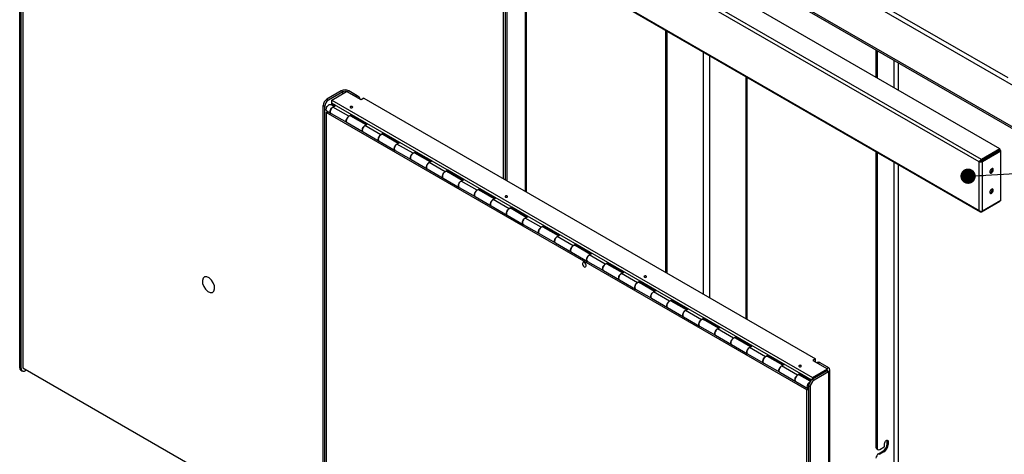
# Paper-space layout 'Sheet2' of a CAD drawing. Header units: millimetres. Extents: x 7 to 291, y 7 to 204.
# Tile 4 of 9: x 61 to 127, y 123 to 152. Entities that reach past the tile are written whole.
import ezdxf

# ---------------------------------------------------------------- set-up
doc = ezdxf.new("R2010")
doc.units = ezdxf.units.MM
doc.layers.add('DRAWING', color=7, linetype='Continuous')
doc.dimstyles.new('SLDDIMSTYLE3', dxfattribs={"dimtxt": 0.18, "dimasz": 1.016, "dimexe": 0, "dimexo": 0.0625, "dimgap": 0, "dimtad": 0, "dimtih": 1, "dimtoh": 1, "dimdec": 0, "dimrnd": 1e-09, "dimzin": 0, "dimdsep": 46, "dimtxsty": 'Standard', "dimblk1": 'DOT', "dimblk2": 'DOT', "dimsah": 1, "dimcen": 0.09, "dimadec": 0, "dimazin": 0, "dimtfac": 1.016, "dimtdec": 0, "dimtofl": 0, "dimtmove": 0, "dimatfit": 3, "dimldrblk": 'DOT', "dimfxl": 1, "dimfrac": 2, "dimtolj": 1, "dimtzin": 0, "dimarcsym": 0})

# ---------------------------------------------------------------- blocks, each defined once
blk = doc.blocks.new('_Dot')
at = {"color": 0, "linetype": 'ByBlock', "lineweight": -2}
blk.add_line((-0.5, 0), (-1, 0), dxfattribs=at)
at = {"color": 0, "linetype": 'ByBlock', "const_width": 0.5}
blk.add_lwpolyline([(-0.25, 0, 1), (0.25, 0, 1)], format="xyb", close=True, dxfattribs=at)

psp = doc.layouts.new('Sheet2')

# ---------------------------------------------------------------- linework, layer by layer
at = {"color": 7, "linetype": 'Continuous', "lineweight": 25}
for p, q in [((62.392, 185.325), (126.88, 148.097)), ((126.358, 143.386), (64.958, 178.832)), ((137.552, 141.618), (73.488, 178.601)), ((125.003, 142.515), (63.661, 177.927)), ((125.138, 142.682), (63.738, 178.128)), ((63.661, 174.702), (125.003, 139.29)), ((63.672, 174.645), (125.054, 139.209)), ((135.148, 140.229), (75.892, 174.437)), ((76.105, 174.213), (135.06, 140.179)), ((61.488, 128.886), (61.488, 171.877)), ((61.594, 128.825), (61.594, 171.816)), ((61.693, 171.424), (61.693, 128.882)), ((95.036, 140.51), (95.036, 154.386)), ((93.626, 153.324), (93.626, 141.324)), ((93.732, 153.263), (93.732, 141.263)), ((93.512, 141.39), (93.512, 153.055)), ((104.23, 151.231), (104.23, 135.202)), ((118.163, 149.933), (118.163, 148.117)), ((118.233, 149.893), (118.233, 148.076)), ((109.639, 132.08), (109.639, 148.109)), ((82.772, 147.222), (81.818, 146.671)), ((81.818, 146.671), (81.924, 146.61)), ((82.878, 147.161), (81.924, 146.61)), ((82.136, 146.61), (83.126, 147.181)), ((82.878, 147.161), (82.772, 147.222)), ((84.08, 146.63), (83.126, 147.181)), ((83.267, 147.222), (83.161, 147.161)), ((83.727, 146.835), (83.161, 147.161)), ((83.833, 146.896), (83.267, 147.222)), ((83.727, 146.835), (83.833, 146.896)), ((84.257, 146.732), (84.08, 146.63)), ((84.257, 146.732), (114.168, 129.465)), ((81.676, 146.181), (81.57, 146.243)), ((81.57, 103.252), (81.57, 146.243)), ((81.676, 103.19), (81.676, 146.181)), ((82.29, 146.189), (82.077, 146.312)), ((82.136, 146.406), (82.129, 146.402)), ((82.394, 146.249), (82.129, 146.402)), ((82.129, 146.402), (82.129, 146.32)), ((82.323, 146.208), (82.129, 146.32)), ((82.136, 146.61), (113.956, 128.241)), ((82.136, 146.406), (82.136, 146.61)), ((82.136, 146.406), (113.893, 128.073)), ((82.217, 146.147), (82.394, 146.249)), ((83.278, 145.534), (82.217, 146.147)), ((81.775, 145.789), (81.879, 145.849)), ((113.595, 127.42), (81.775, 145.789)), ((81.775, 145.789), (81.775, 103.248)), ((81.827, 145.879), (82.092, 145.726)), ((82.092, 145.726), (83.153, 145.114)), ((83.455, 145.636), (83.278, 145.534)), ((84.412, 144.964), (83.403, 145.547)), ((83.422, 145.536), (83.455, 145.555)), ((84.515, 145.024), (83.455, 145.636)), ((83.455, 145.555), (83.455, 145.636)), ((84.445, 144.983), (83.455, 145.555)), ((83.153, 145.114), (84.214, 144.501)), ((84.339, 144.922), (84.515, 145.024)), ((85.399, 144.31), (84.339, 144.922)), ((84.214, 144.501), (85.274, 143.889)), ((85.576, 144.412), (85.399, 144.31)), ((86.533, 143.74), (85.524, 144.322)), ((85.543, 144.311), (85.576, 144.33)), ((86.637, 143.799), (85.576, 144.412)), ((85.576, 144.33), (85.576, 144.412)), ((86.566, 143.759), (85.576, 144.33)), ((85.274, 143.889), (86.335, 143.277)), ((86.46, 143.697), (86.637, 143.799)), ((87.521, 143.085), (86.46, 143.697)), ((126.358, 143.386), (125.138, 142.682)), ((126.358, 143.386), (126.358, 143.305)), ((86.335, 143.277), (87.396, 142.664)), ((87.697, 143.187), (87.521, 143.085)), ((88.654, 142.515), (87.646, 143.098)), ((87.665, 143.087), (87.697, 143.106)), ((88.758, 142.575), (87.697, 143.187)), ((87.697, 143.106), (87.697, 143.187)), ((88.687, 142.534), (87.697, 143.106)), ((118.163, 143.188), (118.163, 123.621)), ((118.233, 143.147), (118.233, 123.58)), ((126.358, 143.305), (125.138, 142.601)), ((125.144, 142.59), (126.364, 143.294)), ((125.215, 142.549), (126.435, 143.253)), ((126.435, 143.253), (126.364, 143.294)), ((126.435, 139.96), (126.435, 143.253)), ((87.396, 142.664), (88.456, 142.052)), ((88.581, 142.473), (88.758, 142.575)), ((89.642, 141.861), (88.581, 142.473)), ((125.003, 142.515), (125.073, 142.556)), ((125.003, 139.29), (125.003, 142.515)), ((125.138, 142.682), (125.138, 142.601)), ((125.215, 142.549), (125.144, 142.59)), ((125.215, 139.256), (125.215, 142.549)), ((88.456, 142.052), (89.517, 141.44)), ((89.517, 141.44), (90.578, 140.828)), ((89.819, 141.963), (89.642, 141.861)), ((90.776, 141.29), (89.767, 141.873)), ((89.786, 141.862), (89.819, 141.881)), ((90.879, 141.35), (89.819, 141.963)), ((89.819, 141.881), (89.819, 141.963)), ((90.809, 141.309), (89.819, 141.881)), ((90.578, 140.828), (91.638, 140.215)), ((90.703, 141.248), (90.879, 141.35)), ((91.763, 140.636), (90.703, 141.248)), ((91.638, 140.215), (92.699, 139.603)), ((91.94, 140.738), (91.763, 140.636)), ((92.897, 140.066), (91.888, 140.648)), ((91.907, 140.637), (91.94, 140.656)), ((93.001, 140.126), (91.94, 140.738)), ((91.94, 140.656), (91.94, 140.738)), ((92.93, 140.085), (91.94, 140.656)), ((92.824, 140.024), (93.001, 140.126)), ((92.699, 139.603), (93.76, 138.991)), ((93.885, 139.411), (92.824, 140.024)), ((94.061, 139.513), (93.885, 139.411)), ((95.122, 138.901), (94.061, 139.513)), ((94.061, 139.432), (94.061, 139.513)), ((125.138, 139.212), (126.358, 139.916)), ((126.435, 139.96), (125.215, 139.256)), ((126.358, 139.916), (126.358, 139.916)), ((93.76, 138.991), (94.82, 138.378)), ((95.018, 138.841), (94.01, 139.424)), ((94.028, 139.413), (94.061, 139.432)), ((95.051, 138.86), (94.061, 139.432)), ((94.945, 138.799), (95.122, 138.901)), ((94.82, 138.378), (95.881, 137.766)), ((96.006, 138.187), (94.945, 138.799)), ((96.183, 138.289), (96.006, 138.187)), ((97.14, 137.617), (96.131, 138.199)), ((96.15, 138.188), (96.183, 138.207)), ((97.243, 137.676), (96.183, 138.289)), ((96.183, 138.207), (96.183, 138.289)), ((97.173, 137.636), (96.183, 138.207)), ((95.881, 137.766), (96.942, 137.154)), ((97.067, 137.574), (97.243, 137.676)), ((98.127, 136.962), (97.067, 137.574)), ((96.942, 137.154), (98.002, 136.541)), ((98.304, 137.064), (98.127, 136.962)), ((99.261, 136.392), (98.252, 136.974)), ((98.271, 136.964), (98.304, 136.982)), ((99.365, 136.452), (98.304, 137.064)), ((98.304, 136.982), (98.304, 137.064)), ((99.294, 136.411), (98.304, 136.982)), ((98.002, 136.541), (99.063, 135.929)), ((99.188, 136.35), (99.365, 136.452)), ((100.248, 135.737), (99.188, 136.35)), ((99.063, 135.929), (100.124, 135.317)), ((100.425, 135.84), (100.248, 135.737)), ((101.382, 135.167), (100.373, 135.75)), ((100.392, 135.739), (100.425, 135.758)), ((101.486, 135.227), (100.425, 135.84)), ((100.425, 135.758), (100.425, 135.84)), ((101.415, 135.186), (100.425, 135.758)), ((100.124, 135.317), (101.184, 134.705)), ((101.309, 135.125), (101.486, 135.227)), ((102.37, 134.513), (101.309, 135.125)), ((101.184, 134.705), (102.245, 134.092)), ((102.547, 134.615), (102.37, 134.513)), ((103.504, 133.943), (102.495, 134.525)), ((102.514, 134.514), (102.547, 134.533)), ((103.607, 134.003), (102.547, 134.615)), ((102.547, 134.533), (102.547, 134.615)), ((103.537, 133.962), (102.547, 134.533)), ((102.245, 134.092), (103.305, 133.48)), ((103.245, 134.13), (103.245, 134.092)), ((103.43, 133.901), (103.607, 134.003)), ((104.491, 133.288), (103.43, 133.901)), ((103.443, 133.978), (103.494, 133.986)), ((103.305, 133.48), (104.366, 132.868)), ((104.668, 133.39), (104.491, 133.288)), ((105.625, 132.718), (104.616, 133.301)), ((104.635, 133.29), (104.668, 133.309)), ((105.729, 132.778), (104.668, 133.39)), ((104.668, 133.309), (104.668, 133.39)), ((105.658, 132.737), (104.668, 133.309)), ((104.366, 132.868), (105.427, 132.255)), ((105.552, 132.676), (105.729, 132.778)), ((106.612, 132.064), (105.552, 132.676)), ((105.427, 132.255), (106.487, 131.643)), ((106.789, 132.166), (106.612, 132.064)), ((107.746, 131.494), (106.737, 132.076)), ((106.756, 132.065), (106.789, 132.084)), ((107.85, 131.553), (106.789, 132.166)), ((106.789, 132.084), (106.789, 132.166)), ((107.779, 131.513), (106.789, 132.084)), ((106.487, 131.643), (107.548, 131.031)), ((107.548, 131.031), (108.609, 130.418)), ((107.673, 131.451), (107.85, 131.553)), ((108.734, 130.839), (107.673, 131.451)), ((108.609, 130.418), (109.669, 129.806)), ((108.911, 130.941), (108.734, 130.839)), ((109.868, 130.269), (108.859, 130.851)), ((108.878, 130.84), (108.911, 130.859)), ((109.971, 130.329), (108.911, 130.941)), ((108.911, 130.859), (108.911, 130.941)), ((109.9, 130.288), (108.911, 130.859)), ((109.669, 129.806), (110.73, 129.194)), ((109.794, 130.227), (109.971, 130.329)), ((110.855, 129.614), (109.794, 130.227)), ((111.032, 129.716), (110.855, 129.614)), ((112.093, 129.104), (111.032, 129.716)), ((111.032, 129.635), (111.032, 129.716)), ((110.73, 129.194), (111.791, 128.581)), ((111.989, 129.044), (110.98, 129.627)), ((110.999, 129.616), (111.032, 129.635)), ((112.022, 129.063), (111.032, 129.635)), ((111.916, 129.002), (112.093, 129.104)), ((114.168, 129.465), (113.991, 129.363)), ((113.991, 129.363), (114.946, 128.812)), ((114.168, 129.261), (114.168, 129.465)), ((114.276, 129.238), (114.242, 129.218)), ((114.451, 129.221), (114.345, 129.159)), ((114.345, 129.159), (114.91, 128.833)), ((114.451, 129.221), (115.016, 128.894)), ((61.488, 128.886), (61.594, 128.825)), ((61.56, 128.726), (61.666, 128.665)), ((61.693, 128.882), (81.57, 117.407)), ((61.94, 128.739), (61.841, 128.682)), ((111.791, 128.581), (112.851, 127.969)), ((112.976, 128.39), (111.916, 129.002)), ((113.153, 128.492), (112.976, 128.39)), ((113.817, 127.989), (113.101, 128.402)), ((113.12, 128.391), (113.153, 128.41)), ((113.888, 128.068), (113.153, 128.492)), ((113.153, 128.41), (113.153, 128.492)), ((113.837, 128.015), (113.153, 128.41)), ((113.956, 128.241), (114.946, 128.812)), ((114.91, 128.669), (113.956, 128.118)), ((115.016, 128.608), (114.062, 128.057)), ((114.91, 128.833), (115.016, 128.894)), ((115.016, 128.608), (114.91, 128.669)), ((115.016, 128.608), (115.016, 85.046)), ((115.119, 85.189), (115.119, 128.751)), ((112.851, 127.969), (113.647, 127.51)), ((113.498, 128.211), (113.498, 128.173)), ((113.696, 128.059), (113.747, 128.068)), ((113.956, 128.118), (113.956, 128.241)), ((113.956, 128.118), (114.062, 128.057)), ((113.595, 127.42), (113.708, 127.486)), ((113.595, 84.878), (113.595, 127.42)), ((113.814, 127.628), (113.708, 127.69)), ((113.708, 127.69), (113.708, 84.699)), ((113.814, 127.628), (113.814, 84.638)), ((118.737, 123.708), (118.737, 123.871)), ((118.896, 124.044), (118.89, 124.084)), ((118.896, 124.044), (118.967, 124.004)), ((118.896, 123.84), (118.896, 124.044)), ((118.896, 123.84), (118.967, 123.799)), ((118.967, 124.004), (118.967, 123.799)), ((118.163, 123.621), (118.233, 123.58)), ((118.214, 123.506), (118.285, 123.466)), ((118.339, 123.192), (118.613, 123.35)), ((118.339, 123.192), (118.41, 123.151)), ((118.41, 123.478), (118.702, 123.646)), ((118.684, 123.31), (118.41, 123.151)), ((118.613, 123.35), (118.684, 123.31))]:
    psp.add_line(p, q, dxfattribs=at)
at = {"color": 8, "linetype": 'Continuous', "lineweight": 25}
for p, q in [((94.934, 154.243), (94.934, 140.569)), ((104.318, 151.18), (104.318, 135.152)), ((106.722, 149.792), (106.722, 133.764)), ((107.147, 149.547), (107.147, 133.519)), ((119.347, 149.25), (119.347, 147.434)), ((119.63, 149.086), (119.63, 147.27)), ((109.551, 148.159), (109.551, 132.131)), ((82.878, 147.039), (82.878, 147.161)), ((119.347, 142.504), (119.347, 108.892)), ((119.63, 142.341), (119.63, 108.728)), ((125.138, 139.212), (125.138, 139.238))]:
    psp.add_line(p, q, dxfattribs=at)
at = {"color": 7, "linetype": 'Continuous', "lineweight": 25, "flags": 128}
for points in [[(81.827, 145.879), (81.825, 145.88), (81.797, 145.908), (81.78, 145.949), (81.775, 146.001), (81.783, 146.059), (81.803, 146.12), (81.834, 146.179), (81.873, 146.233), (81.918, 146.276), (81.965, 146.307), (82.011, 146.322), (82.053, 146.321), (82.077, 146.312)], [(82.092, 145.726), (82.069, 145.746), (82.049, 145.784), (82.041, 145.833), (82.045, 145.89), (82.062, 145.951), (82.09, 146.011), (82.127, 146.066), (82.17, 146.112), (82.217, 146.147)], [(82.217, 146.147), (82.183, 146.123), (82.138, 146.079), (82.099, 146.026), (82.069, 145.967), (82.049, 145.906), (82.041, 145.848), (82.045, 145.796), (82.062, 145.755), (82.09, 145.727), (82.092, 145.726)], [(83.502, 146.174), (83.476, 146.185), (83.444, 146.188), (83.413, 146.185), (83.386, 146.174), (83.368, 146.159), (83.362, 146.141), (83.368, 146.122), (83.386, 146.107), (83.413, 146.097), (83.444, 146.093), (83.476, 146.097), (83.502, 146.107), (83.52, 146.122), (83.527, 146.141), (83.52, 146.159), (83.502, 146.174)], [(83.403, 145.547), (83.379, 145.556), (83.337, 145.557), (83.291, 145.541), (83.244, 145.511), (83.199, 145.467), (83.16, 145.414), (83.129, 145.355), (83.109, 145.294), (83.101, 145.236), (83.106, 145.184), (83.123, 145.143), (83.151, 145.115), (83.153, 145.114)], [(83.153, 145.114), (83.129, 145.134), (83.109, 145.172), (83.101, 145.221), (83.106, 145.278), (83.123, 145.338), (83.151, 145.398), (83.188, 145.454), (83.231, 145.5), (83.278, 145.534)], [(84.214, 144.501), (84.19, 144.522), (84.17, 144.559), (84.162, 144.609), (84.167, 144.665), (84.183, 144.726), (84.211, 144.786), (84.248, 144.841), (84.292, 144.888), (84.339, 144.922)], [(84.339, 144.922), (84.304, 144.898), (84.26, 144.855), (84.221, 144.802), (84.19, 144.743), (84.17, 144.682), (84.162, 144.623), (84.167, 144.572), (84.183, 144.531), (84.211, 144.503), (84.214, 144.501)], [(85.524, 144.322), (85.5, 144.331), (85.458, 144.332), (85.412, 144.317), (85.365, 144.286), (85.32, 144.243), (85.281, 144.189), (85.251, 144.13), (85.231, 144.069), (85.223, 144.011), (85.227, 143.959), (85.244, 143.918), (85.272, 143.89), (85.274, 143.889)], [(85.274, 143.889), (85.251, 143.909), (85.231, 143.947), (85.223, 143.996), (85.227, 144.053), (85.244, 144.114), (85.272, 144.174), (85.309, 144.229), (85.352, 144.275), (85.399, 144.31)], [(86.335, 143.277), (86.311, 143.297), (86.291, 143.335), (86.283, 143.384), (86.288, 143.441), (86.305, 143.502), (86.333, 143.562), (86.37, 143.617), (86.413, 143.663), (86.46, 143.697)], [(86.46, 143.697), (86.426, 143.674), (86.381, 143.63), (86.342, 143.577), (86.311, 143.518), (86.291, 143.457), (86.283, 143.399), (86.288, 143.347), (86.305, 143.306), (86.333, 143.278), (86.335, 143.277)], [(87.646, 143.098), (87.621, 143.107), (87.579, 143.107), (87.533, 143.092), (87.486, 143.061), (87.442, 143.018), (87.402, 142.965), (87.372, 142.906), (87.352, 142.845), (87.344, 142.786), (87.349, 142.735), (87.365, 142.694), (87.393, 142.666), (87.396, 142.664)], [(87.396, 142.664), (87.372, 142.685), (87.352, 142.723), (87.344, 142.772), (87.349, 142.829), (87.365, 142.889), (87.393, 142.949), (87.43, 143.004), (87.474, 143.051), (87.521, 143.085)], [(88.456, 142.052), (88.433, 142.072), (88.413, 142.11), (88.405, 142.159), (88.409, 142.216), (88.426, 142.277), (88.454, 142.337), (88.491, 142.392), (88.534, 142.439), (88.581, 142.473)], [(88.581, 142.473), (88.547, 142.449), (88.502, 142.406), (88.463, 142.352), (88.433, 142.293), (88.413, 142.232), (88.405, 142.174), (88.409, 142.122), (88.426, 142.081), (88.454, 142.054), (88.456, 142.052)], [(89.767, 141.873), (89.743, 141.882), (89.701, 141.883), (89.655, 141.867), (89.607, 141.837), (89.563, 141.793), (89.524, 141.74), (89.493, 141.681), (89.473, 141.62), (89.465, 141.562), (89.47, 141.51), (89.487, 141.469), (89.515, 141.441), (89.517, 141.44)], [(89.517, 141.44), (89.493, 141.46), (89.473, 141.498), (89.465, 141.547), (89.47, 141.604), (89.487, 141.665), (89.515, 141.725), (89.552, 141.78), (89.595, 141.826), (89.642, 141.861)], [(125.701, 141.857), (125.707, 141.817), (125.725, 141.789), (125.753, 141.776), (125.788, 141.778), (125.825, 141.796), (125.862, 141.828), (125.894, 141.871), (125.917, 141.918), (125.929, 141.967), (125.929, 142.011), (125.917, 142.045), (125.894, 142.066), (125.862, 142.071), (125.825, 142.061), (125.788, 142.036), (125.753, 141.998), (125.725, 141.952), (125.707, 141.904), (125.701, 141.857)], [(125.745, 141.831), (125.708, 141.817), (125.707, 141.817)], [(90.578, 140.828), (90.554, 140.848), (90.534, 140.886), (90.526, 140.935), (90.531, 140.992), (90.547, 141.052), (90.575, 141.112), (90.612, 141.168), (90.656, 141.214), (90.703, 141.248)], [(90.703, 141.248), (90.668, 141.224), (90.623, 141.181), (90.584, 141.128), (90.554, 141.069), (90.534, 141.008), (90.526, 140.949), (90.531, 140.898), (90.547, 140.857), (90.575, 140.829), (90.578, 140.828)], [(91.888, 140.648), (91.864, 140.658), (91.822, 140.658), (91.776, 140.643), (91.729, 140.612), (91.684, 140.569), (91.645, 140.516), (91.615, 140.456), (91.595, 140.395), (91.587, 140.337), (91.591, 140.286), (91.608, 140.244), (91.636, 140.217), (91.638, 140.215)], [(91.638, 140.215), (91.615, 140.236), (91.595, 140.273), (91.587, 140.322), (91.591, 140.379), (91.608, 140.44), (91.636, 140.5), (91.673, 140.555), (91.716, 140.602), (91.763, 140.636)], [(93.755, 140.255), (93.729, 140.266), (93.697, 140.269), (93.666, 140.266), (93.639, 140.255), (93.621, 140.24), (93.615, 140.222), (93.621, 140.203), (93.639, 140.188), (93.666, 140.178), (93.697, 140.174), (93.729, 140.178), (93.755, 140.188), (93.773, 140.203), (93.78, 140.222), (93.773, 140.24), (93.755, 140.255)], [(125.701, 140.51), (125.707, 140.47), (125.725, 140.442), (125.753, 140.429), (125.788, 140.431), (125.825, 140.449), (125.862, 140.481), (125.894, 140.523), (125.917, 140.571), (125.929, 140.62), (125.929, 140.663), (125.917, 140.697), (125.894, 140.718), (125.862, 140.724), (125.825, 140.714), (125.788, 140.688), (125.753, 140.651), (125.725, 140.605), (125.707, 140.556), (125.701, 140.51)], [(125.745, 140.484), (125.708, 140.47), (125.707, 140.47)], [(92.699, 139.603), (92.675, 139.623), (92.655, 139.661), (92.647, 139.71), (92.652, 139.767), (92.669, 139.828), (92.697, 139.888), (92.734, 139.943), (92.777, 139.989), (92.824, 140.024)], [(92.824, 140.024), (92.789, 140), (92.745, 139.956), (92.706, 139.903), (92.675, 139.844), (92.655, 139.783), (92.647, 139.725), (92.652, 139.673), (92.669, 139.632), (92.697, 139.604), (92.699, 139.603)], [(94.01, 139.424), (93.985, 139.433), (93.943, 139.434), (93.897, 139.418), (93.85, 139.388), (93.805, 139.344), (93.766, 139.291), (93.736, 139.232), (93.716, 139.171), (93.708, 139.113), (93.712, 139.061), (93.729, 139.02), (93.757, 138.992), (93.76, 138.991)], [(93.76, 138.991), (93.736, 139.011), (93.716, 139.049), (93.708, 139.098), (93.712, 139.155), (93.729, 139.215), (93.757, 139.275), (93.794, 139.331), (93.838, 139.377), (93.885, 139.411)], [(94.82, 138.378), (94.797, 138.399), (94.777, 138.436), (94.769, 138.486), (94.773, 138.542), (94.79, 138.603), (94.818, 138.663), (94.855, 138.718), (94.898, 138.765), (94.945, 138.799)], [(94.945, 138.799), (94.911, 138.775), (94.866, 138.732), (94.827, 138.679), (94.797, 138.619), (94.777, 138.559), (94.769, 138.5), (94.773, 138.449), (94.79, 138.407), (94.818, 138.38), (94.82, 138.378)], [(96.131, 138.199), (96.107, 138.208), (96.065, 138.209), (96.019, 138.193), (95.971, 138.163), (95.927, 138.119), (95.888, 138.066), (95.857, 138.007), (95.837, 137.946), (95.829, 137.888), (95.834, 137.836), (95.851, 137.795), (95.879, 137.767), (95.881, 137.766)], [(95.881, 137.766), (95.857, 137.786), (95.837, 137.824), (95.829, 137.873), (95.834, 137.93), (95.851, 137.991), (95.879, 138.051), (95.916, 138.106), (95.959, 138.152), (96.006, 138.187)], [(96.942, 137.154), (96.918, 137.174), (96.898, 137.212), (96.89, 137.261), (96.894, 137.318), (96.911, 137.378), (96.939, 137.439), (96.976, 137.494), (97.02, 137.54), (97.067, 137.574)], [(97.067, 137.574), (97.032, 137.551), (96.987, 137.507), (96.948, 137.454), (96.918, 137.395), (96.898, 137.334), (96.89, 137.276), (96.894, 137.224), (96.911, 137.183), (96.939, 137.155), (96.942, 137.154)], [(98.252, 136.974), (98.228, 136.984), (98.186, 136.984), (98.14, 136.969), (98.093, 136.938), (98.048, 136.895), (98.009, 136.842), (97.978, 136.783), (97.958, 136.722), (97.951, 136.663), (97.955, 136.612), (97.972, 136.571), (98, 136.543), (98.002, 136.541)], [(98.002, 136.541), (97.978, 136.562), (97.958, 136.599), (97.951, 136.649), (97.955, 136.706), (97.972, 136.766), (98, 136.826), (98.037, 136.881), (98.08, 136.928), (98.127, 136.962)], [(99.063, 135.929), (99.039, 135.949), (99.019, 135.987), (99.011, 136.036), (99.016, 136.093), (99.033, 136.154), (99.061, 136.214), (99.098, 136.269), (99.141, 136.315), (99.188, 136.35)], [(99.188, 136.35), (99.153, 136.326), (99.109, 136.283), (99.07, 136.229), (99.039, 136.17), (99.019, 136.109), (99.011, 136.051), (99.016, 135.999), (99.033, 135.958), (99.061, 135.93), (99.063, 135.929)], [(100.373, 135.75), (100.349, 135.759), (100.307, 135.76), (100.261, 135.744), (100.214, 135.714), (100.169, 135.67), (100.13, 135.617), (100.1, 135.558), (100.08, 135.497), (100.072, 135.439), (100.076, 135.387), (100.093, 135.346), (100.121, 135.318), (100.124, 135.317)], [(100.124, 135.317), (100.1, 135.337), (100.08, 135.375), (100.072, 135.424), (100.076, 135.481), (100.093, 135.542), (100.121, 135.602), (100.158, 135.657), (100.202, 135.703), (100.248, 135.737)], [(101.184, 134.705), (101.16, 134.725), (101.14, 134.763), (101.132, 134.812), (101.137, 134.869), (101.154, 134.929), (101.182, 134.989), (101.219, 135.044), (101.262, 135.091), (101.309, 135.125)], [(101.309, 135.125), (101.275, 135.101), (101.23, 135.058), (101.191, 135.005), (101.16, 134.946), (101.14, 134.885), (101.132, 134.826), (101.137, 134.775), (101.154, 134.734), (101.182, 134.706), (101.184, 134.705)], [(102.948, 134.949), (102.921, 134.959), (102.89, 134.963), (102.858, 134.959), (102.831, 134.949), (102.813, 134.933), (102.807, 134.915), (102.813, 134.897), (102.831, 134.881), (102.858, 134.871), (102.89, 134.867), (102.921, 134.871), (102.948, 134.881), (102.966, 134.897), (102.972, 134.915), (102.966, 134.933), (102.948, 134.949)], [(102.495, 134.525), (102.471, 134.535), (102.429, 134.535), (102.383, 134.52), (102.335, 134.489), (102.291, 134.446), (102.252, 134.392), (102.221, 134.333), (102.201, 134.272), (102.193, 134.214), (102.198, 134.162), (102.215, 134.121), (102.243, 134.094), (102.245, 134.092)], [(102.245, 134.092), (102.221, 134.112), (102.201, 134.15), (102.193, 134.199), (102.198, 134.256), (102.215, 134.317), (102.243, 134.377), (102.28, 134.432), (102.323, 134.479), (102.37, 134.513)], [(103.305, 133.48), (103.282, 133.5), (103.262, 133.538), (103.254, 133.587), (103.258, 133.644), (103.275, 133.705), (103.303, 133.765), (103.34, 133.82), (103.384, 133.866), (103.43, 133.901)], [(103.43, 133.901), (103.396, 133.877), (103.351, 133.833), (103.312, 133.78), (103.282, 133.721), (103.262, 133.66), (103.254, 133.602), (103.258, 133.55), (103.275, 133.509), (103.303, 133.481), (103.305, 133.48)], [(104.616, 133.301), (104.592, 133.31), (104.55, 133.311), (104.504, 133.295), (104.457, 133.264), (104.412, 133.221), (104.373, 133.168), (104.342, 133.109), (104.322, 133.048), (104.314, 132.989), (104.319, 132.938), (104.336, 132.897), (104.364, 132.869), (104.366, 132.868)], [(104.366, 132.868), (104.342, 132.888), (104.322, 132.926), (104.314, 132.975), (104.319, 133.032), (104.336, 133.092), (104.364, 133.152), (104.401, 133.208), (104.444, 133.254), (104.491, 133.288)], [(105.427, 132.255), (105.403, 132.276), (105.383, 132.313), (105.375, 132.362), (105.38, 132.419), (105.397, 132.48), (105.425, 132.54), (105.462, 132.595), (105.505, 132.642), (105.552, 132.676)], [(105.552, 132.676), (105.517, 132.652), (105.473, 132.609), (105.434, 132.556), (105.403, 132.496), (105.383, 132.435), (105.375, 132.377), (105.38, 132.326), (105.397, 132.284), (105.425, 132.257), (105.427, 132.255)], [(106.737, 132.076), (106.713, 132.085), (106.671, 132.086), (106.625, 132.07), (106.578, 132.04), (106.533, 131.996), (106.494, 131.943), (106.464, 131.884), (106.444, 131.823), (106.436, 131.765), (106.44, 131.713), (106.457, 131.672), (106.485, 131.644), (106.487, 131.643)], [(106.487, 131.643), (106.464, 131.663), (106.444, 131.701), (106.436, 131.75), (106.44, 131.807), (106.457, 131.868), (106.485, 131.928), (106.522, 131.983), (106.566, 132.029), (106.612, 132.064)], [(107.548, 131.031), (107.524, 131.051), (107.504, 131.089), (107.496, 131.138), (107.501, 131.195), (107.518, 131.255), (107.546, 131.315), (107.583, 131.371), (107.626, 131.417), (107.673, 131.451)], [(107.673, 131.451), (107.639, 131.428), (107.594, 131.384), (107.555, 131.331), (107.524, 131.272), (107.504, 131.211), (107.496, 131.153), (107.501, 131.101), (107.518, 131.06), (107.546, 131.032), (107.548, 131.031)], [(108.859, 130.851), (108.835, 130.861), (108.793, 130.861), (108.746, 130.846), (108.699, 130.815), (108.655, 130.772), (108.616, 130.719), (108.585, 130.659), (108.565, 130.599), (108.557, 130.54), (108.562, 130.489), (108.579, 130.447), (108.607, 130.42), (108.609, 130.418)], [(108.609, 130.418), (108.585, 130.439), (108.565, 130.476), (108.557, 130.526), (108.562, 130.582), (108.579, 130.643), (108.607, 130.703), (108.644, 130.758), (108.687, 130.805), (108.734, 130.839)], [(109.669, 129.806), (109.646, 129.826), (109.626, 129.864), (109.618, 129.913), (109.622, 129.97), (109.639, 130.031), (109.667, 130.091), (109.704, 130.146), (109.748, 130.192), (109.794, 130.227)], [(109.794, 130.227), (109.76, 130.203), (109.715, 130.16), (109.676, 130.106), (109.646, 130.047), (109.626, 129.986), (109.618, 129.928), (109.622, 129.876), (109.639, 129.835), (109.667, 129.807), (109.669, 129.806)], [(110.98, 129.627), (110.956, 129.636), (110.914, 129.637), (110.868, 129.621), (110.821, 129.591), (110.776, 129.547), (110.737, 129.494), (110.706, 129.435), (110.686, 129.374), (110.678, 129.316), (110.683, 129.264), (110.7, 129.223), (110.728, 129.195), (110.73, 129.194)], [(110.73, 129.194), (110.706, 129.214), (110.686, 129.252), (110.678, 129.301), (110.683, 129.358), (110.7, 129.418), (110.728, 129.479), (110.765, 129.534), (110.808, 129.58), (110.855, 129.614)], [(113.201, 129.03), (113.174, 129.04), (113.143, 129.044), (113.111, 129.04), (113.084, 129.03), (113.066, 129.014), (113.06, 128.996), (113.066, 128.978), (113.084, 128.962), (113.111, 128.952), (113.143, 128.948), (113.174, 128.952), (113.201, 128.962), (113.219, 128.978), (113.225, 128.996), (113.219, 129.014), (113.201, 129.03)], [(111.791, 128.581), (111.767, 128.602), (111.747, 128.64), (111.739, 128.689), (111.744, 128.746), (111.761, 128.806), (111.789, 128.866), (111.826, 128.921), (111.869, 128.968), (111.916, 129.002)], [(111.916, 129.002), (111.881, 128.978), (111.837, 128.935), (111.798, 128.882), (111.767, 128.823), (111.747, 128.762), (111.739, 128.703), (111.744, 128.652), (111.761, 128.611), (111.789, 128.583), (111.791, 128.581)], [(113.101, 128.402), (113.077, 128.412), (113.035, 128.412), (112.989, 128.397), (112.942, 128.366), (112.897, 128.323), (112.858, 128.269), (112.828, 128.21), (112.808, 128.149), (112.8, 128.091), (112.804, 128.039), (112.821, 127.998), (112.849, 127.97), (112.851, 127.969)], [(112.851, 127.969), (112.828, 127.989), (112.808, 128.027), (112.8, 128.076), (112.804, 128.133), (112.821, 128.194), (112.849, 128.254), (112.886, 128.309), (112.93, 128.356), (112.976, 128.39)], [(113.782, 127.936), (113.738, 127.907), (113.693, 127.863), (113.654, 127.81), (113.623, 127.751), (113.603, 127.69), (113.595, 127.632), (113.6, 127.58), (113.617, 127.539), (113.645, 127.511), (113.682, 127.499), (113.708, 127.499)], [(113.728, 127.812), (113.704, 127.781), (113.68, 127.735), (113.667, 127.687), (113.667, 127.645), (113.68, 127.612), (113.704, 127.593), (113.708, 127.592)], [(113.728, 127.812), (113.704, 127.781), (113.68, 127.735), (113.667, 127.687), (113.667, 127.645), (113.68, 127.612), (113.704, 127.593), (113.708, 127.592)], [(118.737, 123.871), (118.744, 123.92), (118.764, 123.972), (118.794, 124.019), (118.832, 124.056), (118.872, 124.079), (118.909, 124.085), (118.94, 124.073), (118.96, 124.045), (118.967, 124.004)]]:
    psp.add_lwpolyline(points, dxfattribs=at)
at = {"color": 7, "linetype": 'Continuous', "flags": 128}
for points in [[(98.977, 135.684), (98.955, 135.746), (98.917, 135.803), (98.871, 135.846), (98.823, 135.868), (98.78, 135.866), (98.75, 135.841), (98.736, 135.795), (98.741, 135.737), (98.764, 135.675), (98.801, 135.618), (98.847, 135.575), (98.895, 135.553), (98.938, 135.555), (98.968, 135.58), (98.982, 135.626), (98.977, 135.684)], [(74.374, 134.298), (74.299, 134.504), (74.175, 134.691), (74.022, 134.832), (73.864, 134.906), (73.723, 134.9), (73.622, 134.815), (73.576, 134.665), (73.592, 134.473), (73.668, 134.267), (73.791, 134.08), (73.944, 133.938), (74.103, 133.865), (74.243, 133.871), (74.344, 133.956), (74.39, 134.105), (74.374, 134.298)]]:
    psp.add_lwpolyline(points, dxfattribs=at)
at = {"color": 7, "linetype": 'Continuous', "lineweight": 25}
for centre, radius, start, end in [((82.108, 146.218), 0.538, 122.60548, 177.39452), ((83.02, 146.745), 0.538, 62.60967, 117.39033), ((83.02, 146.888), 0.307, 62.60967, 117.39033), ((83.547, 146.448), 0.532, 23.08652, 57.45976), ((82.214, 146.157), 0.538, 122.60548, 177.39452), ((125.634, 142.026), 0.224, 299.7883, 11.37422), ((125.634, 140.679), 0.224, 299.78828, 11.37432), ((114.348, 129.077), 0.176, 54.38242, 114.30712), ((61.659, 128.867), 0.173, 173.70115, 234.98667), ((61.744, 128.801), 0.153, 170.78596, 309.20329), ((114.879, 128.751), 0.0873, 290.78342, 69.21658), ((114.962, 128.751), 0.153, 290.78342, 69.21658), ((114.246, 127.665), 0.538, 122.60548, 177.39452), ((114.352, 127.604), 0.538, 122.60548, 177.39452), ((118.282, 123.868), 0.615, 302.60548, 357.39452), ((118.285, 123.607), 0.123, 173.70115, 234.98667), ((118.546, 122.869), 0.384, 122.60548, 177.39452), ((118.341, 123.563), 0.109, 170.78596, 309.20329), ((118.353, 123.827), 0.615, 302.60548, 357.39452), ((118.66, 123.711), 0.0768, 302.60548, 357.39452)]:
    psp.add_arc(centre, radius, start, end, dxfattribs=at)
for centre, major_axis, ratio, start_param, end_param in [((125.109, 142.577), (0.1, 0.115), 0.406664, 0.862825, 2.433621), ((125.109, 142.577), (0.15, 0.029), 0.40655, 3.849514, 5.42031), ((125.109, 142.577), (0.0457, 0.0313), 0.083189, 0.825176, 2.395972), ((125.109, 142.577), (0.05, 0.0239), 0.08305, 3.8872, 5.457996), ((125.109, 139.351), (0.146, -0.048), 0.699543, 4.15151, 5.722307), ((125.109, 139.351), (0.032, 0.151), 0.699602, 2.131535, 3.702332)]:
    psp.add_ellipse(centre, major_axis=major_axis, ratio=ratio, start_param=start_param, end_param=end_param, dxfattribs=at)

# ---------------------------------------------------------------- leaders
at = {"layer": 'DRAWING', "color": 7}
psp.add_leader([(124.259, 141.568), (153.612, 143.168)], dimstyle='SLDDIMSTYLE3', dxfattribs=at)

doc.saveas('drawing.dxf')
